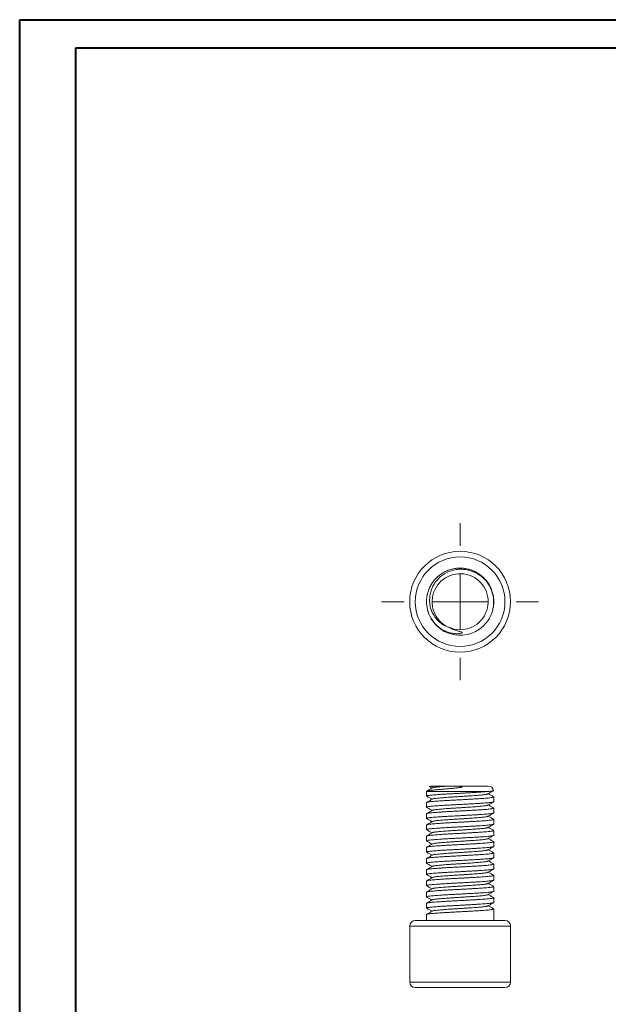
# Model space of a CAD drawing. Header units: millimetres. Extents: x 0 to 210, y 0 to 297.
# Tile 2 of 3: x 0 to 105, y 121 to 297. Entities that reach past the tile are written whole.
import ezdxf

# ---------------------------------------------------------------- set-up
doc = ezdxf.new("R2010")
doc.units = ezdxf.units.MM

# ---------------------------------------------------------------- blocks, each defined once
blk = doc.blocks.new('SW_CENTERMARKSYMBOL_0')
at = {"color": 0, "linetype": 'Continuous', "lineweight": 0}
for p, q in [((0, 10), (0, 14)), ((0, 0), (0, 5)), ((-10, 0), (-14, 0)), ((0, 0), (-5, 0)), ((0, 0), (0, -5)), ((0, 0), (5, 0)), ((10, 0), (14, 0)), ((0, -10), (0, -14))]:
    blk.add_line(p, q, dxfattribs=at)

msp = doc.modelspace()

# ---------------------------------------------------------------- linework, layer by layer
at = {"color": 7, "linetype": 'Continuous', "lineweight": 40}
for p, q in [((0.08, 0.21), (0.08, 297.21)), ((0.08, 297.21), (210.08, 297.21)), ((10.08, 292.21), (205.08, 292.21)), ((10.08, 5.21), (10.08, 292.21))]:
    msp.add_line(p, q, dxfattribs=at)
at = {"color": 7, "linetype": 'Continuous', "lineweight": 15}
for p, q in [((72.73, 194.19), (72.81, 194.62)), ((83.37, 189.57), (83.14, 189.32)), ((73.21, 160.24), (73.63, 159.99)), ((73.65, 160.36), (76.51, 160.36)), ((76.6, 160.36), (83.65, 160.36)), ((72.65, 159.36), (72.65, 158.57)), ((84.65, 157.57), (84.65, 158.41)), ((72.65, 157.41), (72.65, 156.57)), ((72.65, 155.41), (72.65, 154.57)), ((84.65, 155.57), (84.65, 156.41)), ((72.65, 153.41), (72.65, 152.57)), ((84.65, 153.57), (84.65, 154.41)), ((72.65, 151.41), (72.65, 150.57)), ((84.65, 151.57), (84.65, 152.41)), ((84.65, 149.57), (84.65, 150.41)), ((72.65, 149.41), (72.65, 148.57)), ((84.65, 147.57), (84.65, 148.41)), ((72.65, 147.41), (72.65, 146.57)), ((84.65, 145.57), (84.65, 146.41)), ((72.65, 145.41), (72.65, 144.57)), ((84.65, 143.57), (84.65, 144.41)), ((72.65, 143.41), (72.65, 142.57)), ((72.65, 141.41), (72.65, 140.57)), ((84.65, 141.57), (84.65, 142.41)), ((72.65, 139.41), (72.65, 138.57)), ((84.65, 139.57), (84.65, 140.41)), ((72.65, 137.41), (72.65, 136.36)), ((84.65, 136.36), (84.65, 138.41)), ((70.65, 136.36), (86.65, 136.36)), ((69.65, 135.36), (69.65, 125.36)), ((87.65, 125.36), (87.65, 135.36)), ((86.65, 124.36), (70.65, 124.36))]:
    msp.add_line(p, q, dxfattribs=at)
at = {"color": 8, "linetype": 'Continuous', "lineweight": 15}
for p, q in [((83.31, 159.36), (72.65, 159.36)), ((87.65, 135.36), (69.65, 135.36)), ((69.65, 125.36), (87.65, 125.36))]:
    msp.add_line(p, q, dxfattribs=at)
at = {"color": 7, "linetype": 'Continuous', "lineweight": 15}
for radius in [9, 8]:
    msp.add_circle((78.65, 193.28), radius, dxfattribs=at)
for centre, radius, start, end in [((78.65, 193.28), 5, 245.8772, 244.7303), ((78.65, 193.28), 6, 194.7299, 320.9335), ((73.65, 159.36), 1, 90, 116.0486), ((83.65, 159.36), 1, 11.929, 90), ((73.65, 159.36), 1, 176.6665, 180), ((70.65, 135.36), 1, 90, 180), ((86.65, 135.36), 1, 0, 90), ((70.65, 125.36), 1, 180, 270), ((86.65, 125.36), 1, 270, 0)]:
    msp.add_arc(centre, radius, start, end, dxfattribs=at)
for points, knots in [([(72.75, 194.37), (72.8, 194.6), (72.91, 195.08), (73.17, 195.76), (73.51, 196.4), (73.92, 196.99), (74.41, 197.55), (74.98, 198.05), (75.63, 198.48), (76.35, 198.84), (77.1, 199.09), (77.87, 199.24), (78.65, 199.29), (79.43, 199.24), (80.2, 199.09), (80.95, 198.84), (81.66, 198.48), (82.32, 198.05), (82.9, 197.53), (83.42, 196.95), (83.86, 196.29), (84.21, 195.58), (84.46, 194.83), (84.62, 194.06), (84.66, 193.28), (84.64, 192.65), (84.56, 192.29), (84.54, 192.19)], [0, 0, 0, 0, 0.038517, 0.077243, 0.115893, 0.154182, 0.191844, 0.232903, 0.274678, 0.316822, 0.358965, 0.400741, 0.4418, 0.482859, 0.524634, 0.566778, 0.608921, 0.650697, 0.691756, 0.732815, 0.77459, 0.816734, 0.858877, 0.900653, 0.941712, 0.982771, 1, 1, 1, 1]), ([(83.31, 189.5), (83.68, 189.95), (83.98, 190.46), (84.31, 191.28), (84.4, 191.56), (84.53, 192.13), (84.58, 192.41), (84.63, 193), (84.63, 193.3), (84.6, 193.88), (84.56, 194.17), (84.37, 195.03), (84.16, 195.59), (83.59, 196.6), (83.22, 197.08), (82.59, 197.68), (82.36, 197.87), (81.88, 198.2), (81.63, 198.35), (81.1, 198.61), (80.83, 198.72), (80.27, 198.9), (79.98, 198.96), (79.4, 199.05), (79.11, 199.08), (78.53, 199.08), (78.23, 199.06), (77.36, 198.92), (76.8, 198.74), (75.74, 198.21), (75.27, 197.88), (74.42, 197.05), (74.07, 196.58), (73.67, 195.79), (73.55, 195.52), (73.37, 194.96), (73.31, 194.68), (73.22, 194.1), (73.2, 193.8), (73.2, 193.21), (73.23, 192.92), (73.33, 192.35), (73.41, 192.06), (73.61, 191.5), (73.73, 191.24), (74.02, 190.73), (74.19, 190.48), (74.56, 190.03), (74.77, 189.82), (75.21, 189.44), (75.45, 189.27), (75.96, 188.97), (76.23, 188.85), (76.51, 188.76)], [0, 0, 0, 0, 0.0625, 0.0625, 0.09375, 0.09375, 0.125, 0.125, 0.15625, 0.15625, 0.1875, 0.1875, 0.25, 0.25, 0.3125, 0.3125, 0.34375, 0.34375, 0.375, 0.375, 0.40625, 0.40625, 0.4375, 0.4375, 0.46875, 0.46875, 0.5, 0.5, 0.5625, 0.5625, 0.625, 0.625, 0.6875, 0.6875, 0.71875, 0.71875, 0.75, 0.75, 0.78125, 0.78125, 0.8125, 0.8125, 0.84375, 0.84375, 0.875, 0.875, 0.90625, 0.90625, 0.9375, 0.9375, 0.96875, 0.96875, 1, 1, 1, 1]), ([(76.6, 188.71), (77.09, 188.43), (77.6, 188.22), (78.28, 188.04), (78.41, 188.01), (78.61, 187.96), (78.68, 187.94), (78.82, 187.9), (78.88, 187.89), (78.96, 187.85), (78.98, 187.84), (79, 187.82), (79.01, 187.81), (79.02, 187.76), (78.98, 187.73), (78.9, 187.68), (78.83, 187.66), (78.62, 187.61), (78.49, 187.6), (78.06, 187.56), (77.78, 187.57), (77.23, 187.64), (76.96, 187.69), (76.42, 187.85), (76.16, 187.95), (75.65, 188.19), (75.4, 188.33), (74.71, 188.81), (74.3, 189.19), (73.59, 190.06), (73.3, 190.54), (72.88, 191.59), (72.74, 192.13), (72.65, 192.96), (72.64, 193.25), (72.67, 193.81), (72.7, 194.09), (72.75, 194.37)], [0, 0, 0, 0, 0.125, 0.125, 0.15625, 0.15625, 0.171875, 0.171875, 0.1875, 0.1875, 0.191406, 0.191406, 0.195312, 0.195312, 0.203125, 0.203125, 0.21875, 0.21875, 0.25, 0.25, 0.3125, 0.3125, 0.375, 0.375, 0.4375, 0.4375, 0.5, 0.5, 0.625, 0.625, 0.75, 0.75, 0.875, 0.875, 0.9375, 0.9375, 1, 1, 1, 1]), ([(76.6, 160.36), (76.75, 160.36), (77.03, 160.36), (77.48, 160.35), (77.94, 160.34), (78.35, 160.32), (78.65, 160.3), (78.82, 160.28), (78.93, 160.27), (78.99, 160.25), (79.01, 160.23), (79.02, 160.22), (79.01, 160.21), (79, 160.2), (78.95, 160.18), (78.81, 160.14), (78.59, 160.1), (78.28, 160.06), (77.94, 160.02), (77.45, 159.97), (76.83, 159.91), (76.1, 159.84), (75.51, 159.79), (75.05, 159.75), (74.69, 159.72), (74.36, 159.69), (74.04, 159.66), (73.75, 159.63), (73.49, 159.6), (73.26, 159.57), (73.06, 159.54), (72.9, 159.51), (72.77, 159.48), (72.69, 159.45), (72.65, 159.43), (72.66, 159.42), (72.66, 159.41)], [0, 0, 0, 0, 0.039172, 0.078348, 0.118498, 0.158665, 0.180681, 0.191801, 0.202857, 0.208426, 0.210085, 0.211464, 0.212845, 0.214724, 0.218147, 0.229248, 0.251661, 0.274523, 0.304375, 0.334237, 0.39557, 0.457157, 0.520027, 0.556283, 0.592539, 0.629747, 0.666957, 0.705129, 0.743301, 0.782525, 0.82175, 0.860905, 0.900061, 0.940338, 0.980614, 1, 1, 1, 1]), ([(73.68, 160.03), (73.51, 159.93), (73.18, 159.73), (72.84, 159.54), (72.67, 159.44)], [0, 0, 0, 0, 0.499851, 1, 1, 1, 1]), ([(73.21, 160.25), (73.21, 160.25), (73.22, 160.26), (73.27, 160.27), (73.37, 160.28), (73.51, 160.29), (73.68, 160.3), (73.89, 160.31), (74.13, 160.32), (74.4, 160.33), (74.69, 160.34), (75.01, 160.34), (75.41, 160.35), (75.91, 160.35), (76.31, 160.36), (76.51, 160.36)], [0, 0, 0, 0, 0.0314774, 0.1101056, 0.1887332, 0.2629312, 0.3371287, 0.413613, 0.4900967, 0.5621978, 0.6342986, 0.7085833, 0.7828575, 0.8903708, 1, 1, 1, 1]), ([(76.56, 160.36), (76.38, 160.34), (76.03, 160.32), (75.55, 160.28), (75.09, 160.24), (74.68, 160.2), (74.31, 160.16), (74.02, 160.12), (73.81, 160.08), (73.7, 160.04), (73.69, 160.03), (73.69, 160.03)], [0, 0, 0, 0, 0.115783, 0.230475, 0.343299, 0.468263, 0.595413, 0.723686, 0.851959, 0.979109, 1, 1, 1, 1]), ([(72.68, 158.55), (72.67, 158.56), (72.63, 158.58), (72.68, 158.61), (72.83, 158.66), (73.09, 158.7), (73.44, 158.74), (73.88, 158.78), (74.39, 158.82), (74.98, 158.86), (75.63, 158.91), (76.35, 158.95), (77.1, 158.99), (77.87, 159.03), (78.65, 159.07), (79.43, 159.11), (80.2, 159.16), (80.95, 159.2), (81.66, 159.24), (82.32, 159.28), (82.87, 159.32), (83.17, 159.35), (83.31, 159.36)], [0, 0, 0, 0, 0.03503, 0.085642, 0.1371373, 0.1890861, 0.2410349, 0.2925303, 0.3431422, 0.3937541, 0.4452495, 0.4971983, 0.5491471, 0.6006424, 0.6512543, 0.7018662, 0.7533616, 0.8053104, 0.8572592, 0.9087546, 0.9593665, 1, 1, 1, 1]), ([(84.61, 158.44), (84.63, 158.43), (84.67, 158.41), (84.61, 158.37), (84.46, 158.33), (84.21, 158.29), (83.86, 158.25), (83.42, 158.2), (82.9, 158.16), (82.32, 158.12), (81.66, 158.08), (80.95, 158.04), (80.2, 158), (79.43, 157.95), (78.65, 157.91), (77.87, 157.87), (77.1, 157.83), (76.35, 157.79), (75.63, 157.75), (74.98, 157.7), (74.39, 157.66), (73.88, 157.62), (73.44, 157.58), (73.09, 157.54), (72.84, 157.5), (72.68, 157.45), (72.66, 157.43), (72.65, 157.41)], [0, 0, 0, 0, 0.0278514, 0.0677738, 0.108393, 0.1493699, 0.1903469, 0.2309661, 0.2708885, 0.3108109, 0.3514302, 0.3924071, 0.433384, 0.4740033, 0.5139257, 0.5538481, 0.5944673, 0.6354443, 0.6764212, 0.7170404, 0.7569628, 0.7968852, 0.8375045, 0.8784814, 0.9194583, 0.9600776, 1, 1, 1, 1]), ([(72.67, 158.55), (72.84, 158.45), (73.16, 158.27), (73.48, 158.08), (73.63, 157.99)], [0, 0, 0, 0, 0.530016, 1, 1, 1, 1]), ([(83.61, 158.96), (83.61, 158.96), (83.59, 158.94), (83.48, 158.91), (83.28, 158.87), (82.98, 158.83), (82.62, 158.78), (82.19, 158.74), (81.7, 158.7), (81.16, 158.66), (80.56, 158.62), (79.94, 158.58), (79.3, 158.53), (78.65, 158.49), (78, 158.45), (77.36, 158.41), (76.73, 158.37), (76.14, 158.33), (75.59, 158.28), (75.11, 158.24), (74.68, 158.2), (74.31, 158.16), (74.02, 158.12), (73.81, 158.08), (73.7, 158.05), (73.69, 158.03), (73.69, 158.03)], [0, 0, 0, 0, 0.007341, 0.0522063, 0.0974677, 0.1427291, 0.1875944, 0.2316882, 0.2757819, 0.3206473, 0.3659087, 0.4111701, 0.4560354, 0.5001292, 0.5442229, 0.5890883, 0.6343497, 0.6796111, 0.7244764, 0.7685702, 0.8126639, 0.8575292, 0.9027906, 0.948052, 0.9929174, 1, 1, 1, 1]), ([(83.31, 159.36), (83.41, 159.36), (83.61, 159.38), (83.87, 159.41), (84.1, 159.43), (84.29, 159.46), (84.43, 159.49), (84.54, 159.51), (84.6, 159.53), (84.6, 159.54), (84.6, 159.54)], [0, 0, 0, 0, 0.138622, 0.277244, 0.419894, 0.562543, 0.701164, 0.839785, 0.982417, 1, 1, 1, 1]), ([(83.61, 158.96), (83.78, 159.06), (84.11, 159.25), (84.44, 159.44), (84.61, 159.54)], [0, 0, 0, 0, 0.509105, 1, 1, 1, 1]), ([(84.62, 158.44), (84.46, 158.54), (84.14, 158.72), (83.82, 158.91), (83.67, 158.99)], [0, 0, 0, 0, 0.530281, 1, 1, 1, 1]), ([(72.68, 156.55), (72.67, 156.56), (72.63, 156.58), (72.68, 156.61), (72.83, 156.66), (73.09, 156.7), (73.44, 156.74), (73.88, 156.78), (74.39, 156.82), (74.98, 156.86), (75.63, 156.91), (76.35, 156.95), (77.1, 156.99), (77.87, 157.03), (78.65, 157.07), (79.43, 157.11), (80.2, 157.16), (80.95, 157.2), (81.66, 157.24), (82.32, 157.28), (82.9, 157.32), (83.42, 157.36), (83.86, 157.41), (84.21, 157.45), (84.46, 157.49), (84.62, 157.53), (84.64, 157.56), (84.65, 157.57)], [0, 0, 0, 0, 0.027591, 0.067524, 0.108155, 0.149142, 0.19013, 0.23076, 0.270694, 0.310627, 0.351257, 0.392245, 0.433232, 0.473863, 0.513796, 0.553729, 0.594359, 0.635347, 0.676335, 0.716965, 0.756898, 0.796831, 0.837461, 0.878449, 0.919437, 0.960067, 1, 1, 1, 1]), ([(73.68, 158.03), (73.51, 157.93), (73.18, 157.73), (72.84, 157.54), (72.67, 157.44)], [0, 0, 0, 0, 0.499837, 1, 1, 1, 1]), ([(72.67, 156.55), (72.84, 156.45), (73.16, 156.27), (73.48, 156.08), (73.63, 155.99)], [0, 0, 0, 0, 0.529964, 1, 1, 1, 1]), ([(83.61, 156.96), (83.61, 156.96), (83.59, 156.94), (83.48, 156.91), (83.28, 156.87), (82.98, 156.83), (82.62, 156.78), (82.19, 156.74), (81.7, 156.7), (81.16, 156.66), (80.56, 156.62), (79.94, 156.58), (79.3, 156.53), (78.65, 156.49), (78, 156.45), (77.36, 156.41), (76.73, 156.37), (76.14, 156.33), (75.59, 156.28), (75.11, 156.24), (74.68, 156.2), (74.31, 156.16), (74.02, 156.12), (73.81, 156.08), (73.7, 156.05), (73.69, 156.03), (73.69, 156.03)], [0, 0, 0, 0, 0.007692, 0.052548, 0.0978, 0.143052, 0.187908, 0.231993, 0.276077, 0.320933, 0.366185, 0.411437, 0.456293, 0.500378, 0.544463, 0.589319, 0.634571, 0.679823, 0.724679, 0.768764, 0.812848, 0.857704, 0.902956, 0.948208, 0.993064, 1, 1, 1, 1]), ([(83.61, 156.96), (83.78, 157.06), (84.12, 157.25), (84.46, 157.45), (84.62, 157.55)], [0, 0, 0, 0, 0.499835, 1, 1, 1, 1]), ([(84.62, 156.44), (84.46, 156.54), (84.14, 156.72), (83.82, 156.91), (83.67, 156.99)], [0, 0, 0, 0, 0.5303801, 1, 1, 1, 1]), ([(72.68, 154.55), (72.67, 154.56), (72.63, 154.58), (72.68, 154.61), (72.83, 154.66), (73.09, 154.7), (73.44, 154.74), (73.88, 154.78), (74.39, 154.82), (74.98, 154.86), (75.63, 154.91), (76.35, 154.95), (77.1, 154.99), (77.87, 155.03), (78.65, 155.07), (79.43, 155.11), (80.2, 155.16), (80.95, 155.2), (81.66, 155.24), (82.32, 155.28), (82.9, 155.32), (83.42, 155.36), (83.86, 155.41), (84.21, 155.45), (84.46, 155.49), (84.62, 155.53), (84.64, 155.56), (84.65, 155.57)], [0, 0, 0, 0, 0.027978, 0.067896, 0.10851, 0.149481, 0.190453, 0.231067, 0.270984, 0.310901, 0.351515, 0.392487, 0.433458, 0.474072, 0.513989, 0.553906, 0.59452, 0.635492, 0.676463, 0.717077, 0.756995, 0.796912, 0.837526, 0.878497, 0.919469, 0.960083, 1, 1, 1, 1]), ([(84.61, 156.44), (84.63, 156.43), (84.67, 156.41), (84.61, 156.37), (84.46, 156.33), (84.21, 156.29), (83.86, 156.25), (83.42, 156.2), (82.9, 156.16), (82.32, 156.12), (81.66, 156.08), (80.95, 156.04), (80.2, 156), (79.43, 155.95), (78.65, 155.91), (77.87, 155.87), (77.1, 155.83), (76.35, 155.79), (75.63, 155.75), (74.98, 155.7), (74.39, 155.66), (73.88, 155.62), (73.44, 155.58), (73.09, 155.54), (72.84, 155.5), (72.68, 155.45), (72.66, 155.43), (72.65, 155.41)], [0, 0, 0, 0, 0.02792, 0.067839, 0.108456, 0.14943, 0.190404, 0.23102, 0.27094, 0.310859, 0.351476, 0.39245, 0.433424, 0.47404, 0.51396, 0.553879, 0.594496, 0.63547, 0.676444, 0.71706, 0.75698, 0.7969, 0.837516, 0.87849, 0.919464, 0.96008, 1, 1, 1, 1]), ([(73.68, 156.03), (73.51, 155.93), (73.18, 155.73), (72.84, 155.54), (72.67, 155.44)], [0, 0, 0, 0, 0.499834, 1, 1, 1, 1]), ([(83.61, 154.96), (83.61, 154.96), (83.59, 154.94), (83.48, 154.91), (83.28, 154.87), (82.98, 154.83), (82.62, 154.78), (82.19, 154.74), (81.7, 154.7), (81.16, 154.66), (80.56, 154.62), (79.94, 154.58), (79.3, 154.53), (78.65, 154.49), (78, 154.45), (77.36, 154.41), (76.73, 154.37), (76.14, 154.33), (75.59, 154.28), (75.11, 154.24), (74.68, 154.2), (74.31, 154.16), (74.02, 154.12), (73.81, 154.08), (73.7, 154.05), (73.69, 154.03), (73.69, 154.03)], [0, 0, 0, 0, 0.007411, 0.052281, 0.097547, 0.142813, 0.187682, 0.23178, 0.275878, 0.320748, 0.366014, 0.41128, 0.456149, 0.500247, 0.544346, 0.589215, 0.634481, 0.679747, 0.724617, 0.768715, 0.812813, 0.857682, 0.902948, 0.948214, 0.993084, 1, 1, 1, 1]), ([(83.61, 154.96), (83.78, 155.06), (84.12, 155.25), (84.46, 155.45), (84.62, 155.55)], [0, 0, 0, 0, 0.499826, 1, 1, 1, 1]), ([(84.62, 154.44), (84.46, 154.54), (84.14, 154.72), (83.82, 154.91), (83.67, 154.99)], [0, 0, 0, 0, 0.530396, 1, 1, 1, 1]), ([(72.68, 152.55), (72.67, 152.56), (72.63, 152.58), (72.68, 152.61), (72.83, 152.66), (73.09, 152.7), (73.44, 152.74), (73.88, 152.78), (74.39, 152.82), (74.98, 152.86), (75.63, 152.91), (76.35, 152.95), (77.1, 152.99), (77.87, 153.03), (78.65, 153.07), (79.43, 153.11), (80.2, 153.16), (80.95, 153.2), (81.66, 153.24), (82.32, 153.28), (82.9, 153.32), (83.42, 153.36), (83.86, 153.41), (84.21, 153.45), (84.46, 153.49), (84.62, 153.53), (84.64, 153.56), (84.65, 153.57)], [0, 0, 0, 0, 0.0279217, 0.0678413, 0.1084576, 0.1494315, 0.1904055, 0.2310218, 0.2709413, 0.3108608, 0.3514771, 0.3924511, 0.433425, 0.4740414, 0.5139609, 0.5538804, 0.5944967, 0.6354707, 0.6764446, 0.7170609, 0.7569804, 0.7968999, 0.8375163, 0.8784902, 0.9194642, 0.9600805, 1, 1, 1, 1]), ([(84.61, 154.44), (84.63, 154.43), (84.67, 154.41), (84.61, 154.37), (84.46, 154.33), (84.21, 154.29), (83.86, 154.25), (83.42, 154.2), (82.9, 154.16), (82.32, 154.12), (81.66, 154.08), (80.95, 154.04), (80.2, 154), (79.43, 153.95), (78.65, 153.91), (77.87, 153.87), (77.1, 153.83), (76.35, 153.79), (75.63, 153.75), (74.98, 153.7), (74.39, 153.66), (73.88, 153.62), (73.44, 153.58), (73.09, 153.54), (72.84, 153.5), (72.68, 153.45), (72.66, 153.43), (72.65, 153.41)], [0, 0, 0, 0, 0.027908, 0.067828, 0.108445, 0.149419, 0.190394, 0.231011, 0.270931, 0.310851, 0.351468, 0.392442, 0.433417, 0.474034, 0.513954, 0.553874, 0.594491, 0.635465, 0.67644, 0.717057, 0.756977, 0.796897, 0.837514, 0.878488, 0.919463, 0.96008, 1, 1, 1, 1]), ([(72.67, 154.55), (72.84, 154.45), (73.16, 154.26), (73.48, 154.08), (73.63, 153.99)], [0, 0, 0, 0, 0.530469, 1, 1, 1, 1]), ([(73.68, 154.03), (73.51, 153.93), (73.18, 153.73), (72.84, 153.54), (72.67, 153.44)], [0, 0, 0, 0, 0.499832, 1, 1, 1, 1]), ([(83.61, 152.96), (83.78, 153.06), (84.12, 153.25), (84.46, 153.45), (84.62, 153.55)], [0, 0, 0, 0, 0.499832, 1, 1, 1, 1]), ([(84.62, 152.44), (84.46, 152.54), (84.14, 152.72), (83.82, 152.91), (83.67, 152.99)], [0, 0, 0, 0, 0.530155, 1, 1, 1, 1]), ([(72.68, 150.55), (72.67, 150.56), (72.63, 150.58), (72.68, 150.61), (72.83, 150.66), (73.09, 150.7), (73.44, 150.74), (73.88, 150.78), (74.39, 150.82), (74.98, 150.86), (75.63, 150.91), (76.35, 150.95), (77.1, 150.99), (77.87, 151.03), (78.65, 151.07), (79.43, 151.11), (80.2, 151.16), (80.95, 151.2), (81.66, 151.24), (82.32, 151.28), (82.9, 151.32), (83.42, 151.36), (83.86, 151.41), (84.21, 151.45), (84.46, 151.49), (84.62, 151.53), (84.64, 151.56), (84.65, 151.57)], [0, 0, 0, 0, 0.027467, 0.067405, 0.10804, 0.149033, 0.190027, 0.230662, 0.2706, 0.310538, 0.351174, 0.392167, 0.43316, 0.473795, 0.513733, 0.553672, 0.594307, 0.6353, 0.676293, 0.716928, 0.756867, 0.796805, 0.83744, 0.878433, 0.919426, 0.960062, 1, 1, 1, 1]), ([(84.61, 152.44), (84.63, 152.43), (84.67, 152.41), (84.61, 152.37), (84.46, 152.33), (84.21, 152.29), (83.86, 152.25), (83.42, 152.2), (82.9, 152.16), (82.32, 152.12), (81.66, 152.08), (80.95, 152.04), (80.2, 152), (79.43, 151.95), (78.65, 151.91), (77.87, 151.87), (77.1, 151.83), (76.35, 151.79), (75.63, 151.75), (74.98, 151.7), (74.39, 151.66), (73.88, 151.62), (73.44, 151.58), (73.09, 151.54), (72.84, 151.5), (72.68, 151.45), (72.66, 151.43), (72.65, 151.41)], [0, 0, 0, 0, 0.027565, 0.067499, 0.10813, 0.149119, 0.190108, 0.230739, 0.270673, 0.310608, 0.351239, 0.392228, 0.433217, 0.473848, 0.513782, 0.553716, 0.594348, 0.635337, 0.676326, 0.716957, 0.756891, 0.796825, 0.837457, 0.878446, 0.919435, 0.960066, 1, 1, 1, 1]), ([(72.67, 152.55), (72.84, 152.45), (73.16, 152.26), (73.48, 152.08), (73.63, 151.99)], [0, 0, 0, 0, 0.53032, 1, 1, 1, 1]), ([(73.68, 152.03), (73.51, 151.93), (73.18, 151.73), (72.84, 151.54), (72.67, 151.44)], [0, 0, 0, 0, 0.499831, 1, 1, 1, 1]), ([(83.61, 152.96), (83.61, 152.96), (83.59, 152.94), (83.48, 152.91), (83.28, 152.87), (82.98, 152.83), (82.62, 152.78), (82.19, 152.74), (81.7, 152.7), (81.16, 152.66), (80.56, 152.62), (79.94, 152.58), (79.3, 152.53), (78.65, 152.49), (78, 152.45), (77.36, 152.41), (76.73, 152.37), (76.14, 152.33), (75.59, 152.28), (75.11, 152.24), (74.68, 152.2), (74.31, 152.16), (74.02, 152.12), (73.81, 152.08), (73.7, 152.05), (73.69, 152.03), (73.69, 152.03)], [0, 0, 0, 0, 0.007017, 0.0519, 0.097178, 0.142456, 0.187338, 0.231449, 0.275559, 0.320441, 0.36572, 0.410998, 0.45588, 0.49999, 0.544101, 0.588983, 0.634261, 0.67954, 0.724422, 0.768532, 0.812642, 0.857525, 0.902803, 0.948081, 0.992964, 1, 1, 1, 1]), ([(83.61, 150.96), (83.78, 151.06), (84.12, 151.25), (84.46, 151.45), (84.62, 151.55)], [0, 0, 0, 0, 0.499837, 1, 1, 1, 1]), ([(72.68, 148.55), (72.67, 148.56), (72.63, 148.58), (72.68, 148.61), (72.83, 148.66), (73.09, 148.7), (73.44, 148.74), (73.88, 148.78), (74.39, 148.82), (74.98, 148.86), (75.63, 148.91), (76.35, 148.95), (77.1, 148.99), (77.87, 149.03), (78.65, 149.07), (79.43, 149.11), (80.2, 149.16), (80.95, 149.2), (81.66, 149.24), (82.32, 149.28), (82.9, 149.32), (83.42, 149.36), (83.86, 149.41), (84.21, 149.45), (84.46, 149.49), (84.62, 149.53), (84.64, 149.56), (84.65, 149.57)], [0, 0, 0, 0, 0.027391, 0.067333, 0.107971, 0.148967, 0.189964, 0.230602, 0.270544, 0.310485, 0.351123, 0.39212, 0.433116, 0.473754, 0.513696, 0.553637, 0.594275, 0.635272, 0.676268, 0.716907, 0.756848, 0.796789, 0.837428, 0.878424, 0.91942, 0.960059, 1, 1, 1, 1]), ([(84.61, 150.44), (84.63, 150.43), (84.67, 150.41), (84.61, 150.37), (84.46, 150.33), (84.21, 150.29), (83.86, 150.25), (83.42, 150.2), (82.9, 150.16), (82.32, 150.12), (81.66, 150.08), (80.95, 150.04), (80.2, 150), (79.43, 149.95), (78.65, 149.91), (77.87, 149.87), (77.1, 149.83), (76.35, 149.79), (75.63, 149.75), (74.98, 149.7), (74.39, 149.66), (73.88, 149.62), (73.44, 149.58), (73.09, 149.54), (72.84, 149.5), (72.68, 149.45), (72.66, 149.43), (72.65, 149.41)], [0, 0, 0, 0, 0.027453, 0.067392, 0.108028, 0.149021, 0.190015, 0.230651, 0.27059, 0.310529, 0.351164, 0.392158, 0.433152, 0.473788, 0.513727, 0.553665, 0.594301, 0.635295, 0.676289, 0.716925, 0.756863, 0.796802, 0.837438, 0.878432, 0.919425, 0.960061, 1, 1, 1, 1]), ([(72.67, 150.55), (72.84, 150.45), (73.16, 150.27), (73.48, 150.08), (73.63, 149.99)], [0, 0, 0, 0, 0.529826, 1, 1, 1, 1]), ([(73.68, 150.03), (73.49, 149.92), (73.16, 149.72), (72.82, 149.53), (72.67, 149.44)], [0, 0, 0, 0, 0.562526, 1, 1, 1, 1]), ([(83.61, 150.96), (83.61, 150.96), (83.59, 150.94), (83.48, 150.91), (83.28, 150.87), (82.98, 150.83), (82.62, 150.78), (82.19, 150.74), (81.7, 150.7), (81.16, 150.66), (80.56, 150.62), (79.94, 150.58), (79.3, 150.53), (78.65, 150.49), (78, 150.45), (77.36, 150.41), (76.73, 150.37), (76.14, 150.33), (75.59, 150.28), (75.11, 150.24), (74.68, 150.2), (74.31, 150.16), (74.02, 150.12), (73.81, 150.08), (73.7, 150.04), (73.69, 150.03), (73.69, 150.03)], [0, 0, 0, 0, 0.007299, 0.052157, 0.097411, 0.142665, 0.187523, 0.231609, 0.275695, 0.320553, 0.365807, 0.411061, 0.455919, 0.500005, 0.544091, 0.588949, 0.634203, 0.679457, 0.724315, 0.768401, 0.812488, 0.857345, 0.902599, 0.947853, 0.992711, 1, 1, 1, 1]), ([(83.61, 148.96), (83.78, 149.06), (84.12, 149.25), (84.46, 149.45), (84.62, 149.55)], [0, 0, 0, 0, 0.4998395, 1, 1, 1, 1]), ([(84.62, 150.44), (84.46, 150.54), (84.14, 150.72), (83.82, 150.91), (83.67, 150.99)], [0, 0, 0, 0, 0.530035, 1, 1, 1, 1]), ([(84.61, 148.44), (84.63, 148.43), (84.67, 148.41), (84.61, 148.37), (84.46, 148.33), (84.21, 148.29), (83.86, 148.25), (83.42, 148.2), (82.9, 148.16), (82.32, 148.12), (81.66, 148.08), (80.95, 148.04), (80.2, 148), (79.43, 147.95), (78.65, 147.91), (77.87, 147.87), (77.1, 147.83), (76.35, 147.79), (75.63, 147.75), (74.98, 147.7), (74.39, 147.66), (73.88, 147.62), (73.44, 147.58), (73.09, 147.54), (72.84, 147.5), (72.68, 147.45), (72.66, 147.43), (72.65, 147.41)], [0, 0, 0, 0, 0.027351, 0.067294, 0.107934, 0.148932, 0.18993, 0.23057, 0.270513, 0.310456, 0.351096, 0.392094, 0.433092, 0.473732, 0.513675, 0.553618, 0.594259, 0.635257, 0.676255, 0.716895, 0.756838, 0.796781, 0.837421, 0.878419, 0.919417, 0.960057, 1, 1, 1, 1]), ([(72.67, 148.55), (72.84, 148.45), (73.16, 148.27), (73.48, 148.08), (73.63, 147.99)], [0, 0, 0, 0, 0.529941, 1, 1, 1, 1]), ([(73.68, 148.03), (73.51, 147.93), (73.18, 147.73), (72.84, 147.54), (72.67, 147.44)], [0, 0, 0, 0, 0.4998388, 1, 1, 1, 1]), ([(83.61, 148.96), (83.61, 148.96), (83.59, 148.94), (83.48, 148.91), (83.28, 148.87), (82.98, 148.83), (82.62, 148.78), (82.19, 148.74), (81.7, 148.7), (81.16, 148.66), (80.56, 148.62), (79.94, 148.58), (79.3, 148.53), (78.65, 148.49), (78, 148.45), (77.36, 148.41), (76.73, 148.37), (76.14, 148.33), (75.59, 148.28), (75.11, 148.24), (74.68, 148.2), (74.31, 148.16), (74.02, 148.12), (73.81, 148.08), (73.7, 148.04), (73.69, 148.03), (73.69, 148.03)], [0, 0, 0, 0, 0.007768, 0.052592, 0.097811, 0.143031, 0.187854, 0.231907, 0.27596, 0.320784, 0.366003, 0.411223, 0.456046, 0.500099, 0.544152, 0.588976, 0.634195, 0.679415, 0.724239, 0.768291, 0.812344, 0.857168, 0.902387, 0.947607, 0.992431, 1, 1, 1, 1]), ([(84.62, 148.44), (84.46, 148.54), (84.14, 148.72), (83.82, 148.91), (83.67, 148.99)], [0, 0, 0, 0, 0.529892, 1, 1, 1, 1]), ([(72.68, 146.55), (72.67, 146.56), (72.63, 146.58), (72.68, 146.61), (72.83, 146.66), (73.09, 146.7), (73.44, 146.74), (73.88, 146.78), (74.39, 146.82), (74.98, 146.86), (75.63, 146.91), (76.35, 146.95), (77.1, 146.99), (77.87, 147.03), (78.65, 147.07), (79.43, 147.11), (80.2, 147.16), (80.95, 147.2), (81.66, 147.24), (82.32, 147.28), (82.9, 147.32), (83.42, 147.36), (83.86, 147.41), (84.21, 147.45), (84.46, 147.49), (84.62, 147.53), (84.64, 147.56), (84.65, 147.57)], [0, 0, 0, 0, 0.0278862, 0.0678071, 0.1084249, 0.1494004, 0.1903758, 0.2309936, 0.2709146, 0.3108356, 0.3514534, 0.3924288, 0.4334043, 0.4740221, 0.5139431, 0.553864, 0.5944819, 0.6354573, 0.6764328, 0.7170506, 0.7569715, 0.7968925, 0.8375103, 0.8784858, 0.9194612, 0.960079, 1, 1, 1, 1]), ([(84.61, 146.44), (84.63, 146.43), (84.67, 146.41), (84.61, 146.37), (84.46, 146.33), (84.21, 146.29), (83.86, 146.25), (83.42, 146.2), (82.9, 146.16), (82.32, 146.12), (81.66, 146.08), (80.95, 146.04), (80.2, 146), (79.43, 145.95), (78.65, 145.91), (77.87, 145.87), (77.1, 145.83), (76.35, 145.79), (75.63, 145.75), (74.98, 145.7), (74.39, 145.66), (73.88, 145.62), (73.44, 145.58), (73.09, 145.54), (72.84, 145.5), (72.68, 145.45), (72.66, 145.43), (72.65, 145.41)], [0, 0, 0, 0, 0.027323, 0.067267, 0.107908, 0.148907, 0.189906, 0.230548, 0.270492, 0.310436, 0.351077, 0.392077, 0.433076, 0.473717, 0.513661, 0.553605, 0.594247, 0.635246, 0.676245, 0.716887, 0.756831, 0.796775, 0.837416, 0.878415, 0.919415, 0.960056, 1, 1, 1, 1]), ([(72.67, 146.55), (72.84, 146.45), (73.16, 146.26), (73.48, 146.08), (73.63, 145.99)], [0, 0, 0, 0, 0.530374, 1, 1, 1, 1]), ([(73.68, 146.03), (73.51, 145.93), (73.18, 145.73), (72.84, 145.54), (72.67, 145.44)], [0, 0, 0, 0, 0.499839, 1, 1, 1, 1]), ([(83.61, 146.96), (83.61, 146.96), (83.59, 146.94), (83.48, 146.91), (83.28, 146.87), (82.98, 146.83), (82.62, 146.78), (82.19, 146.74), (81.7, 146.7), (81.16, 146.66), (80.56, 146.62), (79.94, 146.58), (79.3, 146.53), (78.65, 146.49), (78, 146.45), (77.36, 146.41), (76.73, 146.37), (76.14, 146.33), (75.59, 146.28), (75.11, 146.24), (74.68, 146.2), (74.31, 146.16), (74.02, 146.12), (73.81, 146.08), (73.7, 146.04), (73.69, 146.03), (73.69, 146.03)], [0, 0, 0, 0, 0.0070585, 0.0519089, 0.0971553, 0.1424017, 0.1872521, 0.2313312, 0.2754103, 0.3202608, 0.3655071, 0.4107535, 0.4556039, 0.499683, 0.5437622, 0.5886126, 0.633859, 0.6791053, 0.7239558, 0.7680349, 0.812114, 0.8569644, 0.9022108, 0.9474572, 0.9923076, 1, 1, 1, 1]), ([(83.61, 146.96), (83.78, 147.06), (84.12, 147.25), (84.46, 147.45), (84.62, 147.55)], [0, 0, 0, 0, 0.499831, 1, 1, 1, 1]), ([(84.62, 146.44), (84.46, 146.54), (84.14, 146.72), (83.82, 146.91), (83.67, 146.99)], [0, 0, 0, 0, 0.529799, 1, 1, 1, 1]), ([(72.68, 144.55), (72.67, 144.56), (72.63, 144.58), (72.68, 144.61), (72.83, 144.66), (73.09, 144.7), (73.44, 144.74), (73.88, 144.78), (74.39, 144.82), (74.98, 144.86), (75.63, 144.91), (76.35, 144.95), (77.1, 144.99), (77.87, 145.03), (78.65, 145.07), (79.43, 145.11), (80.2, 145.16), (80.95, 145.2), (81.66, 145.24), (82.32, 145.28), (82.9, 145.32), (83.42, 145.36), (83.86, 145.41), (84.21, 145.45), (84.46, 145.49), (84.62, 145.53), (84.64, 145.56), (84.65, 145.57)], [0, 0, 0, 0, 0.027849, 0.067772, 0.108391, 0.149368, 0.190345, 0.230964, 0.270887, 0.310809, 0.351429, 0.392406, 0.433383, 0.474002, 0.513925, 0.553847, 0.594466, 0.635443, 0.67642, 0.71704, 0.756962, 0.796885, 0.837504, 0.878481, 0.919458, 0.960078, 1, 1, 1, 1]), ([(84.61, 144.44), (84.63, 144.43), (84.67, 144.41), (84.61, 144.37), (84.46, 144.33), (84.21, 144.29), (83.86, 144.25), (83.42, 144.2), (82.9, 144.16), (82.32, 144.12), (81.66, 144.08), (80.95, 144.04), (80.2, 144), (79.43, 143.95), (78.65, 143.91), (77.87, 143.87), (77.1, 143.83), (76.35, 143.79), (75.63, 143.75), (74.98, 143.7), (74.39, 143.66), (73.88, 143.62), (73.44, 143.58), (73.09, 143.54), (72.84, 143.5), (72.68, 143.45), (72.66, 143.43), (72.65, 143.41)], [0, 0, 0, 0, 0.0274028, 0.0673437, 0.1079817, 0.1489775, 0.1899733, 0.2306113, 0.2705521, 0.3104929, 0.3511309, 0.3921268, 0.4331226, 0.4737606, 0.5137014, 0.5536422, 0.5942802, 0.6352761, 0.6762719, 0.7169099, 0.7568507, 0.7967915, 0.8374295, 0.8784254, 0.9194212, 0.9600592, 1, 1, 1, 1]), ([(72.67, 144.55), (72.84, 144.45), (73.16, 144.26), (73.48, 144.08), (73.63, 143.99)], [0, 0, 0, 0, 0.530269, 1, 1, 1, 1]), ([(83.61, 144.96), (83.61, 144.96), (83.59, 144.94), (83.48, 144.91), (83.28, 144.87), (82.98, 144.83), (82.62, 144.78), (82.19, 144.74), (81.7, 144.7), (81.16, 144.66), (80.56, 144.62), (79.94, 144.58), (79.3, 144.53), (78.65, 144.49), (78, 144.45), (77.36, 144.41), (76.73, 144.37), (76.14, 144.33), (75.59, 144.28), (75.11, 144.24), (74.68, 144.2), (74.31, 144.16), (74.02, 144.12), (73.81, 144.08), (73.7, 144.04), (73.69, 144.03), (73.69, 144.03)], [0, 0, 0, 0, 0.006971, 0.051835, 0.097094, 0.142354, 0.187218, 0.23131, 0.275402, 0.320266, 0.365525, 0.410785, 0.455649, 0.499741, 0.543833, 0.588696, 0.633956, 0.679216, 0.72408, 0.768172, 0.812264, 0.857127, 0.902387, 0.947647, 0.99251, 1, 1, 1, 1]), ([(83.61, 144.96), (83.78, 145.06), (84.12, 145.25), (84.46, 145.45), (84.62, 145.55)], [0, 0, 0, 0, 0.499835, 1, 1, 1, 1]), ([(84.62, 144.44), (84.46, 144.54), (84.14, 144.72), (83.82, 144.91), (83.67, 144.99)], [0, 0, 0, 0, 0.529787, 1, 1, 1, 1]), ([(72.68, 142.55), (72.67, 142.56), (72.63, 142.58), (72.68, 142.61), (72.83, 142.66), (73.09, 142.7), (73.44, 142.74), (73.88, 142.78), (74.39, 142.82), (74.98, 142.86), (75.63, 142.91), (76.35, 142.95), (77.1, 142.99), (77.87, 143.03), (78.65, 143.07), (79.43, 143.11), (80.2, 143.16), (80.95, 143.2), (81.66, 143.24), (82.32, 143.28), (82.9, 143.32), (83.42, 143.36), (83.86, 143.41), (84.21, 143.45), (84.46, 143.49), (84.62, 143.53), (84.64, 143.56), (84.65, 143.57)], [0, 0, 0, 0, 0.0275101, 0.0674465, 0.10808, 0.1490713, 0.1900626, 0.2306962, 0.2706326, 0.310569, 0.3512025, 0.3921938, 0.4331851, 0.4738186, 0.513755, 0.5536915, 0.594325, 0.6353163, 0.6763076, 0.7169411, 0.7568775, 0.7968139, 0.8374475, 0.8784388, 0.9194301, 0.9600636, 1, 1, 1, 1]), ([(84.61, 142.44), (84.63, 142.43), (84.67, 142.41), (84.61, 142.37), (84.46, 142.33), (84.21, 142.29), (83.86, 142.25), (83.42, 142.2), (82.9, 142.16), (82.32, 142.12), (81.66, 142.08), (80.95, 142.04), (80.2, 142), (79.43, 141.95), (78.65, 141.91), (77.87, 141.87), (77.1, 141.83), (76.35, 141.79), (75.63, 141.75), (74.98, 141.7), (74.39, 141.66), (73.88, 141.62), (73.44, 141.58), (73.09, 141.54), (72.84, 141.5), (72.68, 141.45), (72.66, 141.43), (72.65, 141.41)], [0, 0, 0, 0, 0.027623, 0.067555, 0.108183, 0.14917, 0.190157, 0.230785, 0.270717, 0.310649, 0.351278, 0.392264, 0.433251, 0.47388, 0.513811, 0.553743, 0.594372, 0.635359, 0.676345, 0.716974, 0.756906, 0.796837, 0.837466, 0.878453, 0.919439, 0.960068, 1, 1, 1, 1]), ([(73.68, 144.03), (73.51, 143.93), (73.18, 143.73), (72.84, 143.54), (72.67, 143.44)], [0, 0, 0, 0, 0.499839, 1, 1, 1, 1]), ([(72.67, 142.55), (72.84, 142.45), (73.16, 142.27), (73.48, 142.08), (73.63, 141.99)], [0, 0, 0, 0, 0.529874, 1, 1, 1, 1]), ([(83.61, 142.96), (83.61, 142.96), (83.59, 142.94), (83.48, 142.91), (83.28, 142.87), (82.98, 142.83), (82.62, 142.78), (82.19, 142.74), (81.7, 142.7), (81.16, 142.66), (80.56, 142.62), (79.94, 142.58), (79.3, 142.53), (78.65, 142.49), (78, 142.45), (77.36, 142.41), (76.73, 142.37), (76.14, 142.33), (75.59, 142.28), (75.11, 142.24), (74.68, 142.2), (74.31, 142.16), (74.02, 142.12), (73.81, 142.08), (73.7, 142.04), (73.69, 142.03), (73.69, 142.03)], [0, 0, 0, 0, 0.007557, 0.052402, 0.097644, 0.142886, 0.187732, 0.231806, 0.275881, 0.320727, 0.365969, 0.41121, 0.456056, 0.500131, 0.544206, 0.589051, 0.634293, 0.679535, 0.724381, 0.768455, 0.81253, 0.857376, 0.902618, 0.947859, 0.992705, 1, 1, 1, 1]), ([(83.61, 142.96), (83.78, 143.06), (84.12, 143.25), (84.46, 143.45), (84.62, 143.55)], [0, 0, 0, 0, 0.499845, 1, 1, 1, 1]), ([(84.62, 142.44), (84.46, 142.54), (84.14, 142.72), (83.82, 142.91), (83.67, 142.99)], [0, 0, 0, 0, 0.52989, 1, 1, 1, 1]), ([(72.68, 140.55), (72.67, 140.56), (72.63, 140.58), (72.68, 140.61), (72.83, 140.66), (73.09, 140.7), (73.44, 140.74), (73.88, 140.78), (74.39, 140.82), (74.98, 140.86), (75.63, 140.91), (76.35, 140.95), (77.1, 140.99), (77.87, 141.03), (78.65, 141.07), (79.43, 141.11), (80.2, 141.16), (80.95, 141.2), (81.66, 141.24), (82.32, 141.28), (82.9, 141.32), (83.42, 141.36), (83.86, 141.41), (84.21, 141.45), (84.46, 141.49), (84.62, 141.53), (84.64, 141.56), (84.65, 141.57)], [0, 0, 0, 0, 0.027711, 0.067639, 0.108264, 0.149247, 0.19023, 0.230855, 0.270783, 0.310711, 0.351336, 0.392319, 0.433302, 0.473927, 0.513855, 0.553784, 0.594409, 0.635392, 0.676374, 0.717, 0.756928, 0.796856, 0.837481, 0.878464, 0.919447, 0.960072, 1, 1, 1, 1]), ([(73.68, 142.03), (73.51, 141.93), (73.18, 141.73), (72.84, 141.54), (72.67, 141.44)], [0, 0, 0, 0, 0.499837, 1, 1, 1, 1]), ([(83.61, 140.96), (83.61, 140.96), (83.59, 140.94), (83.48, 140.91), (83.28, 140.87), (82.98, 140.83), (82.62, 140.78), (82.19, 140.74), (81.7, 140.7), (81.16, 140.66), (80.56, 140.62), (79.94, 140.58), (79.3, 140.53), (78.65, 140.49), (78, 140.45), (77.36, 140.41), (76.73, 140.37), (76.14, 140.33), (75.59, 140.28), (75.11, 140.24), (74.68, 140.2), (74.31, 140.16), (74.02, 140.12), (73.81, 140.08), (73.7, 140.05), (73.69, 140.03), (73.69, 140.03)], [0, 0, 0, 0, 0.00764, 0.05249, 0.097735, 0.14298, 0.18783, 0.231908, 0.275986, 0.320835, 0.36608, 0.411326, 0.456175, 0.500253, 0.544331, 0.589181, 0.634426, 0.679671, 0.724521, 0.768599, 0.812677, 0.857526, 0.902772, 0.948017, 0.992866, 1, 1, 1, 1]), ([(83.61, 140.96), (83.78, 141.06), (84.12, 141.25), (84.46, 141.45), (84.62, 141.55)], [0, 0, 0, 0, 0.4998309, 1, 1, 1, 1]), ([(84.62, 140.44), (84.46, 140.54), (84.14, 140.72), (83.82, 140.91), (83.67, 140.99)], [0, 0, 0, 0, 0.530141, 1, 1, 1, 1]), ([(72.68, 138.55), (72.67, 138.56), (72.63, 138.58), (72.68, 138.61), (72.83, 138.66), (73.09, 138.7), (73.44, 138.74), (73.88, 138.78), (74.39, 138.82), (74.98, 138.86), (75.63, 138.91), (76.35, 138.95), (77.1, 138.99), (77.87, 139.03), (78.65, 139.07), (79.43, 139.11), (80.2, 139.16), (80.95, 139.2), (81.66, 139.24), (82.32, 139.28), (82.9, 139.32), (83.42, 139.36), (83.86, 139.41), (84.21, 139.45), (84.46, 139.49), (84.62, 139.53), (84.64, 139.56), (84.65, 139.57)], [0, 0, 0, 0, 0.0280247, 0.06794, 0.108552, 0.1495216, 0.1904913, 0.2311033, 0.2710186, 0.3109338, 0.3515458, 0.3925155, 0.4334851, 0.4740971, 0.5140124, 0.5539276, 0.5945397, 0.6355093, 0.6764789, 0.7170909, 0.7570062, 0.7969215, 0.8375335, 0.8785031, 0.9194727, 0.9600847, 1, 1, 1, 1]), ([(84.61, 140.44), (84.63, 140.43), (84.67, 140.41), (84.61, 140.37), (84.46, 140.33), (84.21, 140.29), (83.86, 140.25), (83.42, 140.2), (82.9, 140.16), (82.32, 140.12), (81.66, 140.08), (80.95, 140.04), (80.2, 140), (79.43, 139.95), (78.65, 139.91), (77.87, 139.87), (77.1, 139.83), (76.35, 139.79), (75.63, 139.75), (74.98, 139.7), (74.39, 139.66), (73.88, 139.62), (73.44, 139.58), (73.09, 139.54), (72.84, 139.5), (72.68, 139.45), (72.66, 139.43), (72.65, 139.41)], [0, 0, 0, 0, 0.02801, 0.067925, 0.108538, 0.149508, 0.190479, 0.231091, 0.271007, 0.310923, 0.351536, 0.392506, 0.433476, 0.474089, 0.514005, 0.553921, 0.594533, 0.635504, 0.676474, 0.717086, 0.757002, 0.796918, 0.837531, 0.878501, 0.919471, 0.960084, 1, 1, 1, 1]), ([(72.67, 140.55), (72.82, 140.46), (73.14, 140.28), (73.46, 140.09), (73.63, 139.99)], [0, 0, 0, 0, 0.463739, 1, 1, 1, 1]), ([(73.68, 140.03), (73.51, 139.93), (73.18, 139.73), (72.84, 139.54), (72.67, 139.44)], [0, 0, 0, 0, 0.499835, 1, 1, 1, 1]), ([(83.61, 138.96), (83.61, 138.96), (83.59, 138.94), (83.48, 138.91), (83.28, 138.87), (82.98, 138.83), (82.62, 138.78), (82.19, 138.74), (81.7, 138.7), (81.16, 138.66), (80.56, 138.62), (79.94, 138.58), (79.3, 138.53), (78.65, 138.49), (78, 138.45), (77.36, 138.41), (76.73, 138.37), (76.14, 138.33), (75.59, 138.28), (75.11, 138.24), (74.68, 138.2), (74.31, 138.16), (74.02, 138.12), (73.81, 138.08), (73.7, 138.05), (73.69, 138.03), (73.69, 138.03)], [0, 0, 0, 0, 0.007309, 0.052178, 0.097444, 0.142709, 0.187578, 0.231676, 0.275774, 0.320643, 0.365908, 0.411174, 0.456043, 0.50014, 0.544238, 0.589107, 0.634373, 0.679638, 0.724507, 0.768605, 0.812703, 0.857572, 0.902837, 0.948103, 0.992972, 1, 1, 1, 1]), ([(83.61, 138.96), (83.78, 139.06), (84.12, 139.25), (84.46, 139.45), (84.62, 139.55)], [0, 0, 0, 0, 0.4998258, 1, 1, 1, 1]), ([(84.62, 138.44), (84.46, 138.54), (84.14, 138.72), (83.82, 138.91), (83.67, 138.99)], [0, 0, 0, 0, 0.530372, 1, 1, 1, 1]), ([(84.61, 138.44), (84.63, 138.43), (84.67, 138.41), (84.61, 138.37), (84.46, 138.33), (84.21, 138.29), (83.86, 138.25), (83.42, 138.2), (82.9, 138.16), (82.32, 138.12), (81.66, 138.08), (80.95, 138.04), (80.2, 138), (79.43, 137.95), (78.65, 137.91), (77.87, 137.87), (77.1, 137.83), (76.35, 137.79), (75.63, 137.75), (74.98, 137.7), (74.39, 137.66), (73.88, 137.62), (73.44, 137.58), (73.09, 137.54), (72.84, 137.5), (72.68, 137.45), (72.66, 137.43), (72.65, 137.41)], [0, 0, 0, 0, 0.02796, 0.067878, 0.108492, 0.149465, 0.190437, 0.231052, 0.27097, 0.310888, 0.351502, 0.392475, 0.433447, 0.474062, 0.51398, 0.553898, 0.594512, 0.635485, 0.676457, 0.717072, 0.75699, 0.796908, 0.837523, 0.878495, 0.919467, 0.960082, 1, 1, 1, 1]), ([(72.67, 138.55), (72.84, 138.45), (73.16, 138.26), (73.48, 138.08), (73.63, 137.99)], [0, 0, 0, 0, 0.530494, 1, 1, 1, 1]), ([(73.68, 138.03), (73.51, 137.93), (73.18, 137.73), (72.84, 137.54), (72.67, 137.44)], [0, 0, 0, 0, 0.499833, 1, 1, 1, 1])]:
    msp.add_open_spline(points, degree=3, knots=knots, dxfattribs=at)
for points in [[(76.51, 188.76), (76.53, 188.75), (76.55, 188.74), (76.56, 188.74)], [(76.56, 188.74), (76.58, 188.73), (76.59, 188.72), (76.6, 188.71)], [(76.51, 160.36), (76.53, 160.36), (76.55, 160.36), (76.56, 160.36)], [(76.56, 160.36), (76.58, 160.36), (76.59, 160.36), (76.6, 160.36)]]:
    msp.add_open_spline(points, degree=3, dxfattribs=at)

# ---------------------------------------------------------------- block references
at = {"color": 7, "linetype": 'Continuous', "lineweight": 0}
msp.add_blockref('SW_CENTERMARKSYMBOL_0', (78.65, 193.28), dxfattribs=at)

doc.saveas('drawing.dxf')
